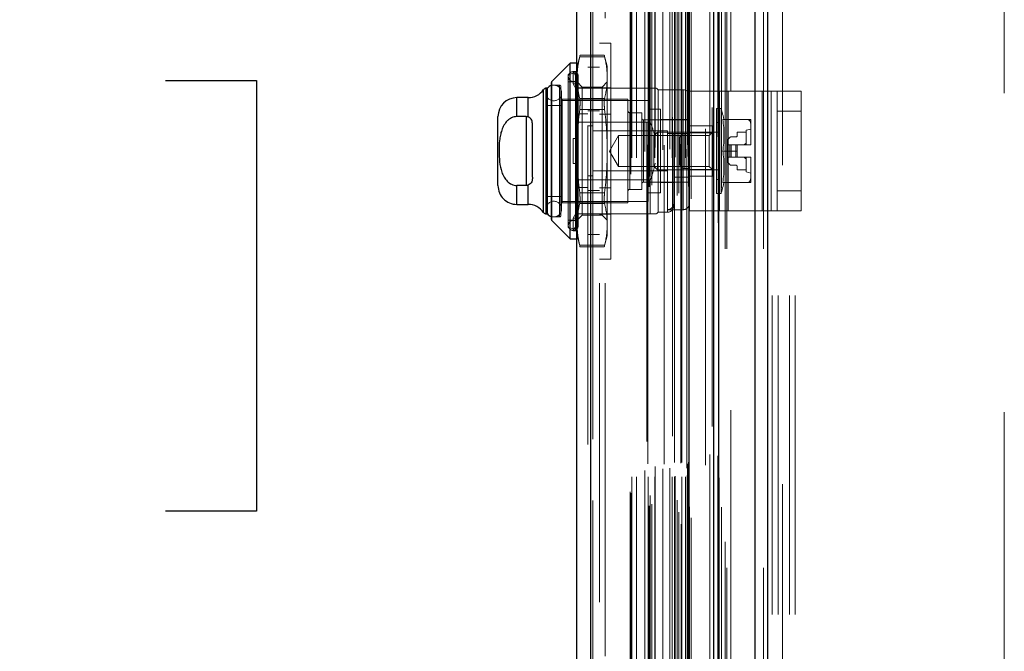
# Model space of a CAD drawing. Header units: inches. Extents: x 0.2 to 10.8, y 0.2 to 8.2.
# Tile 131 of 156: x 5.616 to 5.925, y 3.93 to 4.128. Entities that reach past the tile are written whole.
import ezdxf

# ---------------------------------------------------------------- set-up
doc = ezdxf.new("R2010")
doc.units = ezdxf.units.IN
doc.header["$MEASUREMENT"] = 0
doc.linetypes.add('HIDDEN', pattern=[0.07500000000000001, 0.05, -0.025])
doc.layers.add('DIMENSIONS', color=140, linetype='Continuous')
doc.styles.add('SLDTEXTSTYLE0', font='TXT', dxfattribs={"width": 0.7})
doc.dimstyles.new('SLDDIMSTYLE0', dxfattribs={"dimtxt": 0.0849609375, "dimasz": 0.13, "dimexe": 0, "dimexo": 0.0625, "dimgap": 0.021240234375, "dimtad": 0, "dimtih": 1, "dimtoh": 1, "dimlfac": 20, "dimrnd": 1e-09, "dimzin": 12, "dimdsep": 46, "dimtxsty": 'SLDTEXTSTYLE0', "dimsah": 1, "dimcen": 0.09, "dimadec": 0, "dimazin": 3, "dimtfac": 1, "dimtofl": 0, "dimtmove": 0, "dimatfit": 3, "dimfxl": 0, "dimfrac": 2, "dimtolj": 1, "dimtzin": 12, "dimarcsym": 0})

# ---------------------------------------------------------------- blocks, each defined once
blk = doc.blocks.new('_D_18')
at = {"layer": 'DIMENSIONS'}
for p, q in [((5.801914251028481, 4.998602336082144), (5.375069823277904, 4.998602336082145)), ((5.500069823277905, 4.998602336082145), (5.500069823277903, 4.262562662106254)), ((5.338495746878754, 4.108511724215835), (5.309965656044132, 4.108511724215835)), ((5.309965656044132, 4.108511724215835), (5.309965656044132, 3.973480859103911)), ((5.661643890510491, 4.108511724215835), (5.690173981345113, 4.108511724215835)), ((5.690173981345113, 4.108511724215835), (5.690173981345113, 3.973480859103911)), ((5.309965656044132, 3.973480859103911), (5.338495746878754, 3.973480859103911)), ((5.690173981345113, 3.973480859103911), (5.661643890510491, 3.973480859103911)), ((5.500069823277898, 3.174402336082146), (5.500069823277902, 3.954460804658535)), ((5.801914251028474, 3.174402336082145), (5.375069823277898, 3.174402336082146))]:
    blk.add_line(p, q, dxfattribs=at)
for points in [[(5.500069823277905, 4.998602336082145), (5.480069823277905, 4.868602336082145), (5.520069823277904, 4.868602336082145)], [(5.500069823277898, 3.174402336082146), (5.520069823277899, 3.304402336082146), (5.480069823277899, 3.304402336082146)]]:
    blk.add_solid(points, dxfattribs=at)
at = {"layer": 'DIMENSIONS', "char_height": 0.08333333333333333, "attachment_point": 1, "style": 'SLDTEXTSTYLE0'}
for s, insert in [('36.48', (5.338495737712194, 4.234954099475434)), ('926.7', (5.338495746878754, 4.080903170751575))]:
    blk.add_mtext(s, dxfattribs=dict(at, insert=insert))
blk = doc.blocks.new('_D_19')
at = {"layer": 'DIMENSIONS'}
for p, q in [((5.783564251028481, 5.067752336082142), (4.869614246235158, 5.0677523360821)), ((4.994614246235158, 5.067752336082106), (4.994614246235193, 4.318118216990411)), ((4.833040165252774, 4.187987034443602), (4.80451007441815, 4.187987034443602)), ((4.80451007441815, 4.187987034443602), (4.80451007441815, 4.052956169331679)), ((5.156188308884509, 4.187987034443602), (5.184718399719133, 4.187987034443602)), ((5.184718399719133, 4.187987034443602), (5.184718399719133, 4.052956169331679)), ((4.80451007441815, 4.052956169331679), (4.833040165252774, 4.052956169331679)), ((5.184718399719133, 4.052956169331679), (5.156188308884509, 4.052956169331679)), ((4.994614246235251, 3.105202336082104), (4.994614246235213, 3.898905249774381)), ((5.783564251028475, 3.105202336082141), (4.869614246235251, 3.105202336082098))]:
    blk.add_line(p, q, dxfattribs=at)
for points in [[(4.994614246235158, 5.067752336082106), (4.974614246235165, 4.937752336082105), (5.014614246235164, 4.937752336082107)], [(4.994614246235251, 3.105202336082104), (5.014614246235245, 3.235202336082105), (4.974614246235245, 3.235202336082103)]]:
    blk.add_solid(points, dxfattribs=at)
at = {"layer": 'DIMENSIONS', "char_height": 0.08333333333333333, "attachment_point": 1, "style": 'SLDTEXTSTYLE0'}
for s, insert in [('39.25', (4.833040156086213, 4.314429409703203)), ('997.0', (4.833040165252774, 4.160378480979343)), ('OPENING', (4.73257719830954, 4.006327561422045))]:
    blk.add_mtext(s, dxfattribs=dict(at, insert=insert))

msp = doc.modelspace()

# ---------------------------------------------------------------- linework, layer by layer
at = {"color": 7, "linetype": 'Continuous', "lineweight": 25}
for p, q in [((5.846591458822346, 3.055752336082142), (5.846591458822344, 5.122541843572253)), ((5.850409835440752, 5.123250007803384), (5.850409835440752, 3.055752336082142)), ((5.833564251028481, 3.055752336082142), (5.833564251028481, 5.117002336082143)), ((5.835145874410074, 3.055752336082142), (5.835145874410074, 5.117157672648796)), ((5.825882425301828, 3.071414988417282), (5.825882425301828, 5.101579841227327)), ((5.79050755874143, 5.094362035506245), (5.79050755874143, 3.078632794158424)), ((5.794969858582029, 3.076865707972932), (5.794969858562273, 5.096129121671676)), ((5.788539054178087, 4.113966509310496), (5.782748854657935, 4.108176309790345)), ((5.790507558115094, 4.113966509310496), (5.788539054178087, 4.113966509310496)), ((5.788539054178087, 4.058848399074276), (5.788539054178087, 4.113966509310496)), ((5.781434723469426, 4.106092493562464), (5.781008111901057, 4.106092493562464)), ((5.781008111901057, 4.066722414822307), (5.781008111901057, 4.106092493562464)), ((5.781452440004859, 4.066722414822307), (5.781452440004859, 4.106092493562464)), ((5.782633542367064, 4.064916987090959), (5.782633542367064, 4.107897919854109)), ((5.782748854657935, 4.064638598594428), (5.782748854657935, 4.108176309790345)), ((5.775354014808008, 4.103139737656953), (5.771806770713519, 4.103139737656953)), ((5.771806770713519, 4.097189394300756), (5.771806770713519, 4.103139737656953)), ((5.775354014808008, 4.097079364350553), (5.775354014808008, 4.103139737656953)), ((5.780200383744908, 4.067144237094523), (5.780200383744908, 4.105670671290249)), ((5.765901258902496, 4.075580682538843), (5.765901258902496, 4.09723422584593)), ((5.774759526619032, 4.097189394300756), (5.771806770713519, 4.097189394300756)), ((5.774759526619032, 4.097189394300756), (5.774759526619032, 4.075625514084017)), ((5.77672803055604, 4.078194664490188), (5.77672803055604, 4.094620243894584)), ((5.774759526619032, 4.075625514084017), (5.77180677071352, 4.075625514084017)), ((5.77180677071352, 4.069675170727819), (5.77180677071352, 4.075625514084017)), ((5.775354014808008, 4.069675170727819), (5.775354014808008, 4.075735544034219)), ((5.77180677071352, 4.069675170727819), (5.775354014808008, 4.069675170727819)), ((5.781008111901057, 4.066722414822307), (5.781434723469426, 4.066722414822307)), ((5.782748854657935, 4.064638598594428), (5.788539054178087, 4.058848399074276)), ((5.788539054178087, 4.058848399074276), (5.790507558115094, 4.058848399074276))]:
    msp.add_line(p, q, dxfattribs=at)
at = {"color": 7, "linetype": 'HIDDEN', "lineweight": 18}
for p, q in [((5.846591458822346, 3.055752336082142), (5.846591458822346, 5.122541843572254)), ((5.849137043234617, 3.055752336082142), (5.849137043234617, 5.122541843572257)), ((5.849137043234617, 3.055752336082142), (5.849137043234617, 5.122541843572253)), ((5.850409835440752, 5.123250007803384), (5.850409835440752, 3.055752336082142)), ((5.850409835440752, 3.055752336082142), (5.850409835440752, 5.123250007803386)), ((5.850409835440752, 3.055752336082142), (5.850409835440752, 5.123250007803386)), ((5.835145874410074, 3.055752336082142), (5.835145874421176, 5.117157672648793)), ((5.83716425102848, 3.055752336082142), (5.83716425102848, 5.117002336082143)), ((5.837691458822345, 3.055752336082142), (5.837691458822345, 5.117157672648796)), ((5.837691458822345, 3.055752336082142), (5.837691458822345, 5.117157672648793)), ((5.834993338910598, 3.063932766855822), (5.834993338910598, 5.109062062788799)), ((5.823347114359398, 3.069414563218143), (5.823347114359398, 5.103580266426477)), ((5.823347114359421, 3.069414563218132), (5.823347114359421, 5.103580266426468)), ((5.82206446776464, 3.072455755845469), (5.82206446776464, 5.100539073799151)), ((5.823296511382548, 5.101123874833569), (5.823296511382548, 3.07187095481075)), ((5.823602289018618, 3.071817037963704), (5.823602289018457, 5.101177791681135)), ((5.82650755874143, 3.071414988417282), (5.82650755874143, 5.101579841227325)), ((5.813259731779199, 3.075193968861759), (5.813259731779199, 5.097800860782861)), ((5.81411867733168, 3.075748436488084), (5.81411867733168, 5.097243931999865)), ((5.822659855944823, 3.073208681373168), (5.822659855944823, 5.09980895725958)), ((5.825656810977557, 3.075283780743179), (5.825656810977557, 5.097711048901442)), ((5.82565681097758, 3.075283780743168), (5.82565681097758, 5.097711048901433)), ((5.825927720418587, 3.074705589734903), (5.825927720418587, 5.098289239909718)), ((5.825943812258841, 3.074831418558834), (5.825943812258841, 5.098163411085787)), ((5.83304021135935, 5.100081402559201), (5.83304021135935, 3.072913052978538)), ((5.835957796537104, 3.074731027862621), (5.835957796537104, 5.098258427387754)), ((5.794107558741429, 5.094362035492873), (5.794107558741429, 3.078632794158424)), ((5.794969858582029, 5.096129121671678), (5.794969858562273, 3.076865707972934)), ((5.79559499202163, 3.076865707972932), (5.795594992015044, 5.096129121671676)), ((5.79559499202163, 5.096129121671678), (5.795594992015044, 3.076865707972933)), ((5.812551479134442, 5.095380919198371), (5.812551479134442, 3.077611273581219)), ((5.813610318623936, 3.078375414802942), (5.813610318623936, 5.094619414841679)), ((5.820625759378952, 5.096996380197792), (5.820625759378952, 3.0760033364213)), ((5.822045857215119, 3.076984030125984), (5.822045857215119, 5.096010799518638)), ((5.807340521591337, 3.079595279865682), (5.807340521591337, 5.09339954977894)), ((5.807600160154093, 3.079156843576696), (5.807600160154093, 5.093837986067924)), ((5.830978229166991, 5.09332201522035), (5.830978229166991, 3.07967168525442)), ((5.807840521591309, 3.084225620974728), (5.807840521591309, 5.088769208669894)), ((5.807840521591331, 3.084225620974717), (5.807840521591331, 5.088769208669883)), ((5.809360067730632, 3.084225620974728), (5.809360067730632, 5.088769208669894)), ((5.812853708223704, 5.088370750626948), (5.812853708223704, 3.08462434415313)), ((5.812980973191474, 3.084225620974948), (5.812980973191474, 5.088769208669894)), ((5.815047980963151, 3.084225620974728), (5.815047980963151, 5.088769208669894)), ((5.817971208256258, 5.088227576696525), (5.817971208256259, 3.084765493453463)), ((5.820550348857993, 3.084225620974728), (5.820550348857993, 5.088769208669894)), ((5.821254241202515, 5.088769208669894), (5.821254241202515, 3.084225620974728)), ((5.821254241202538, 3.084225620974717), (5.821254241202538, 5.088769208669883)), ((5.821504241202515, 3.084475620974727), (5.821504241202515, 5.088519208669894)), ((5.823254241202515, 5.088519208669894), (5.823254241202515, 3.084475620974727)), ((5.823504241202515, 3.084225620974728), (5.823504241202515, 5.088769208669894)), ((5.823504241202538, 5.088769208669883), (5.823504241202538, 3.084225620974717)), ((5.82474841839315, 3.084225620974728), (5.82474841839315, 5.088769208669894)), ((5.824748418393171, 3.084225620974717), (5.824748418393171, 5.088769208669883)), ((5.825254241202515, 3.084725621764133), (5.825254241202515, 5.088269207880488)), ((5.825254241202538, 3.084725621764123), (5.825254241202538, 5.088269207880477)), ((5.8352551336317, 3.083996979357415), (5.8352551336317, 5.088999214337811)), ((5.811945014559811, 3.086245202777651), (5.811945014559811, 5.08674962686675)), ((5.815209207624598, 3.087468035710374), (5.815209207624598, 5.085531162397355)), ((5.81764275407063, 3.086802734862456), (5.81764275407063, 5.086192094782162)), ((5.817642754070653, 3.086802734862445), (5.817642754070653, 5.086192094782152)), ((5.819775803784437, 3.086950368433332), (5.819775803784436, 5.086043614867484)), ((5.825107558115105, 5.086972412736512), (5.825107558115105, 3.086022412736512)), ((5.825296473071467, 3.088373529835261), (5.825296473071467, 5.084621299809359)), ((5.825296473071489, 3.088373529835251), (5.825296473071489, 5.084621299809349)), ((5.82562480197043, 3.088837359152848), (5.82562480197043, 5.084157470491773)), ((5.825624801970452, 3.088837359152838), (5.825624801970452, 5.084157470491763)), ((5.832339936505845, 3.091291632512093), (5.832339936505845, 5.081703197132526)), ((5.834820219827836, 3.09082438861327), (5.834820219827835, 5.082149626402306)), ((5.83896425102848, 3.10520233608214), (5.83896425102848, 5.067752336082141)), ((5.83896425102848, 3.10520233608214), (5.83896425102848, 5.067752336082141)), ((5.83896425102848, 3.105202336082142), (5.83896425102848, 5.067752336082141)), ((5.83896425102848, 3.105202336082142), (5.83896425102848, 5.067752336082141)), ((5.797707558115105, 5.044972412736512), (5.797707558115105, 3.128022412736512)), ((5.799507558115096, 3.1280224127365), (5.799507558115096, 5.0449724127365)), ((5.799507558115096, 3.1280224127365), (5.799507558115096, 5.0449724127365)), ((5.799507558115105, 5.044972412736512), (5.799507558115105, 3.128022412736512)), ((5.799507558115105, 5.044972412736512), (5.799507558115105, 3.128022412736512)), ((5.851914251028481, 3.741102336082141), (5.851914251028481, 4.431902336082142)), ((5.851914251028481, 3.741102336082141), (5.851914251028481, 4.431902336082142)), ((5.853714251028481, 3.741102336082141), (5.853714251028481, 4.431902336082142)), ((5.85731425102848, 3.741102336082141), (5.85731425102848, 4.431902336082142)), ((5.859114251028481, 3.741102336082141), (5.859114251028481, 4.431902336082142)), ((5.859114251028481, 3.741102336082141), (5.859114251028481, 4.431902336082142)), ((5.85506425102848, 3.882027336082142), (5.85506425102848, 4.290977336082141)), ((5.924664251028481, 3.904514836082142), (5.924664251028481, 4.268489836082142)), ((5.801307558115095, 4.120257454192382), (5.797707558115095, 4.120257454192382)), ((5.801307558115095, 4.120257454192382), (5.801307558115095, 4.052557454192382)), ((5.791642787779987, 4.116484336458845), (5.790704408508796, 4.112982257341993)), ((5.791519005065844, 4.115956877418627), (5.799338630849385, 4.115956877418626)), ((5.791519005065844, 4.115956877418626), (5.799338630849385, 4.115956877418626)), ((5.799226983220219, 4.116484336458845), (5.79163065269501, 4.116484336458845)), ((5.800153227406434, 4.112982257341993), (5.799214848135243, 4.116484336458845)), ((5.790704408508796, 4.111136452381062), (5.790704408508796, 4.112982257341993)), ((5.797707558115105, 4.112747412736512), (5.794107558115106, 4.112747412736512)), ((5.800153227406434, 4.109421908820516), (5.800153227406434, 4.112982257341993)), ((5.790202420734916, 4.110943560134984), (5.787948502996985, 4.110423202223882)), ((5.787948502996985, 4.06239170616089), (5.787948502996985, 4.110423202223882)), ((5.789523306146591, 4.107453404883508), (5.789523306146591, 4.111390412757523)), ((5.789523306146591, 4.111390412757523), (5.790782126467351, 4.111390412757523)), ((5.790704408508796, 4.109174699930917), (5.789523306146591, 4.111390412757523)), ((5.790202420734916, 4.061871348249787), (5.790202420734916, 4.110855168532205)), ((5.790782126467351, 4.111390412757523), (5.790704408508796, 4.111136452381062)), ((5.790704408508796, 4.111136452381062), (5.790704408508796, 4.109174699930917)), ((5.791098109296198, 4.063080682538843), (5.791098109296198, 4.109734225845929)), ((5.800153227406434, 4.086407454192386), (5.800153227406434, 4.109421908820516)), ((5.781008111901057, 4.106092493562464), (5.781008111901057, 4.066722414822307)), ((5.781452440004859, 4.106092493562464), (5.781434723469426, 4.106092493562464)), ((5.785192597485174, 4.107076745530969), (5.782633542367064, 4.107076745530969)), ((5.782748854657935, 4.108176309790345), (5.782748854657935, 4.064638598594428)), ((5.785192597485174, 4.065738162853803), (5.785192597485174, 4.107076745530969)), ((5.785586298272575, 4.066131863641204), (5.785586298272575, 4.106683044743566)), ((5.790507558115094, 4.108060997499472), (5.787948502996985, 4.108060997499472)), ((5.789523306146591, 4.107453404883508), (5.790782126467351, 4.107453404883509)), ((5.790704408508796, 4.105237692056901), (5.789523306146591, 4.107453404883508)), ((5.813637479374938, 4.106092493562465), (5.790507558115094, 4.106092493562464)), ((5.794107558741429, 4.106272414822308), (5.79050755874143, 4.106272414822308)), ((5.790704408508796, 4.109174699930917), (5.790704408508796, 4.107199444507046)), ((5.792302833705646, 4.106462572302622), (5.790704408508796, 4.108060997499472)), ((5.790782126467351, 4.107453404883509), (5.790704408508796, 4.107199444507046)), ((5.790704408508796, 4.086407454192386), (5.790704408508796, 4.107199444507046)), ((5.792302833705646, 4.103775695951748), (5.792302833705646, 4.106462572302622)), ((5.798554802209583, 4.106462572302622), (5.792302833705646, 4.106462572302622)), ((5.801307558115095, 4.106182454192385), (5.797707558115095, 4.106182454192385)), ((5.800153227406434, 4.108060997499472), (5.798554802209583, 4.106462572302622)), ((5.798554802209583, 4.103775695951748), (5.798554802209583, 4.106462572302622)), ((5.813637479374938, 4.095428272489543), (5.813637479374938, 4.106092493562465)), ((5.816098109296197, 4.105600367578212), (5.815605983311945, 4.106092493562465)), ((5.771806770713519, 4.103139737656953), (5.771806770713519, 4.097189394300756)), ((5.775354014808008, 4.103139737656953), (5.775354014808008, 4.097079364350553)), ((5.780200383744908, 4.105670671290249), (5.780200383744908, 4.067144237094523)), ((5.780942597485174, 4.104616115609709), (5.780942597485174, 4.068198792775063)), ((5.785863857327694, 4.068198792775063), (5.785863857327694, 4.104616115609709)), ((5.792302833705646, 4.06635233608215), (5.792302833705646, 4.103775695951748)), ((5.798554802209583, 4.06635233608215), (5.798554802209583, 4.103775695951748)), ((5.816098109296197, 4.067214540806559), (5.816098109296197, 4.105600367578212)), ((5.823972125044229, 4.105600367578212), (5.816098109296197, 4.105600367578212)), ((5.823972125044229, 4.068023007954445), (5.823972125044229, 4.105509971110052)), ((5.825940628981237, 4.067658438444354), (5.825940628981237, 4.105158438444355)), ((5.825940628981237, 4.105158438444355), (5.835316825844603, 4.105158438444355)), ((5.833440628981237, 4.067658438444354), (5.833440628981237, 4.105158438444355)), ((5.835316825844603, 4.067658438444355), (5.835316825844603, 4.105158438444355)), ((5.835316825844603, 4.105158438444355), (5.848752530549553, 4.105158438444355)), ((5.83812872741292, 4.067658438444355), (5.83812872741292, 4.105158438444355)), ((5.848752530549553, 4.067658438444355), (5.848752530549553, 4.105158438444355)), ((5.848752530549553, 4.105158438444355), (5.853440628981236, 4.105158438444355)), ((5.85156443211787, 4.067658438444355), (5.85156443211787, 4.105158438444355)), ((5.853440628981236, 4.105158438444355), (5.860940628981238, 4.105158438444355)), ((5.853440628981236, 4.098908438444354), (5.853440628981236, 4.105158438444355)), ((5.860940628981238, 4.105158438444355), (5.860940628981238, 4.098908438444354)), ((5.785586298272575, 4.100679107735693), (5.781452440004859, 4.100679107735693)), ((5.812948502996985, 4.102253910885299), (5.785586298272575, 4.102253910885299)), ((5.785979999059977, 4.070167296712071), (5.785979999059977, 4.102647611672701)), ((5.80664929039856, 4.102647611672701), (5.785979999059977, 4.102647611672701)), ((5.791519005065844, 4.102886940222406), (5.799338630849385, 4.102886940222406)), ((5.791519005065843, 4.102886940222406), (5.799338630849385, 4.102886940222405)), ((5.80664929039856, 4.070167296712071), (5.80664929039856, 4.102647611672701)), ((5.812948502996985, 4.070560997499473), (5.812948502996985, 4.102253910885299)), ((5.774759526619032, 4.097189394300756), (5.774759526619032, 4.075625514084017)), ((5.794107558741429, 4.098047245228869), (5.79050755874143, 4.098047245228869)), ((5.791519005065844, 4.099477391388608), (5.799338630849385, 4.099477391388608)), ((5.791519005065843, 4.099477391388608), (5.799338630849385, 4.099477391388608)), ((5.797707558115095, 4.0989974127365), (5.794107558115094, 4.0989974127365)), ((5.801307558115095, 4.097957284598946), (5.797707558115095, 4.097957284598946)), ((5.807239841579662, 4.074399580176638), (5.807239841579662, 4.098415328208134)), ((5.810979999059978, 4.098415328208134), (5.807239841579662, 4.098415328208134)), ((5.810979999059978, 4.074399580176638), (5.810979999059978, 4.098415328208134)), ((5.816885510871, 4.099498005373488), (5.812948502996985, 4.099498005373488)), ((5.816885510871, 4.073316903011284), (5.816885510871, 4.099498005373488)), ((5.83440519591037, 4.073120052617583), (5.83440519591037, 4.099694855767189)), ((5.835870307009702, 4.099694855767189), (5.83440519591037, 4.099694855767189)), ((5.835870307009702, 4.073120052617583), (5.835870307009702, 4.099694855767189)), ((5.853440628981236, 4.073908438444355), (5.853440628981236, 4.098908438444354)), ((5.853440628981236, 4.098908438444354), (5.860940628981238, 4.098908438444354)), ((5.860940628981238, 4.073908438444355), (5.860940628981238, 4.098908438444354)), ((5.813637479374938, 4.095428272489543), (5.790507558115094, 4.095428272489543)), ((5.795670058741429, 4.094309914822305), (5.794107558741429, 4.094309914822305)), ((5.795670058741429, 4.078684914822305), (5.795670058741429, 4.094309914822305)), ((5.825940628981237, 4.096151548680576), (5.811570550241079, 4.096151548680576)), ((5.811570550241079, 4.076663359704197), (5.811570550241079, 4.096060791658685)), ((5.825940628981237, 4.096249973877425), (5.816885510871, 4.096249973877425)), ((5.825940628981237, 4.094283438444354), (5.833440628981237, 4.094283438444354)), ((5.833224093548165, 4.094281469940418), (5.825940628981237, 4.094281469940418)), ((5.833224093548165, 4.09214742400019), (5.833224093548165, 4.094281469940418)), ((5.835389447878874, 4.095364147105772), (5.83440519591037, 4.095364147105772)), ((5.835389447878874, 4.077450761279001), (5.835389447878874, 4.095364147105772)), ((5.836403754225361, 4.096249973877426), (5.844285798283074, 4.096249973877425)), ((5.845231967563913, 4.094188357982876), (5.845231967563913, 4.096249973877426)), ((5.845231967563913, 4.088469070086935), (5.845231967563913, 4.094188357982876)), ((5.819107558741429, 4.092747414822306), (5.795670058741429, 4.092747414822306)), ((5.803698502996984, 4.09124702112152), (5.800904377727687, 4.086407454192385)), ((5.803698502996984, 4.081567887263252), (5.803698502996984, 4.09124702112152)), ((5.832158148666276, 4.09124702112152), (5.803698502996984, 4.09124702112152)), ((5.815927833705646, 4.092312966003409), (5.814720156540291, 4.091105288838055)), ((5.814720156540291, 4.081709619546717), (5.814720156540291, 4.091105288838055)), ((5.815927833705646, 4.080501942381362), (5.815927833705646, 4.092312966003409)), ((5.835389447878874, 4.092312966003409), (5.815927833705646, 4.092312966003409)), ((5.823972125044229, 4.091919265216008), (5.819050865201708, 4.091919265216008)), ((5.819050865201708, 4.091919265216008), (5.819050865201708, 4.067302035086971)), ((5.819107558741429, 4.080247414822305), (5.819107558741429, 4.092747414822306)), ((5.821019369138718, 4.069183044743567), (5.821019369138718, 4.091919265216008)), ((5.824440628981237, 4.091908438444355), (5.824440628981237, 4.080908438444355)), ((5.824440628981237, 4.091908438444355), (5.825940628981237, 4.091908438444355)), ((5.824440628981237, 4.080908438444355), (5.824440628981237, 4.091908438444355)), ((5.833224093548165, 4.09214742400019), (5.825940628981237, 4.09214742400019)), ((5.833224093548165, 4.092312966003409), (5.832158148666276, 4.09124702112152)), ((5.832158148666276, 4.081567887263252), (5.832158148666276, 4.09124702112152)), ((5.833224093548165, 4.080667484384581), (5.833224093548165, 4.09214742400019)), ((5.83856293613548, 4.090663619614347), (5.837924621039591, 4.090025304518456)), ((5.840507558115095, 4.090836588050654), (5.838980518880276, 4.090836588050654)), ((5.843755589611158, 4.092312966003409), (5.840901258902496, 4.092312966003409)), ((5.840901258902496, 4.092312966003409), (5.840901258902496, 4.091230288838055)), ((5.845231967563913, 4.093297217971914), (5.843755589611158, 4.092903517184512)), ((5.843755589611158, 4.088375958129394), (5.843755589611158, 4.092903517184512)), ((5.789523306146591, 4.08247044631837), (5.789523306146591, 4.090344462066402)), ((5.789523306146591, 4.090344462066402), (5.790704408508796, 4.090344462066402)), ((5.790782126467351, 4.090344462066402), (5.790704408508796, 4.090344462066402)), ((5.822940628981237, 4.090408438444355), (5.822940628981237, 4.082408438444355)), ((5.837751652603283, 4.089607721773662), (5.837751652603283, 4.088375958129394)), ((5.837751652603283, 4.088375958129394), (5.837751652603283, 4.084438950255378)), ((5.837924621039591, 4.088375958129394), (5.837751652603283, 4.088375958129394)), ((5.83856293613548, 4.088375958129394), (5.837924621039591, 4.088375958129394)), ((5.837924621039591, 4.088375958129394), (5.837924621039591, 4.084438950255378)), ((5.837924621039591, 4.088375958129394), (5.837924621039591, 4.084438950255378)), ((5.838980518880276, 4.088375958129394), (5.83856293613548, 4.088375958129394)), ((5.83856293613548, 4.088375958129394), (5.83856293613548, 4.084438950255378)), ((5.83856293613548, 4.088375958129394), (5.83856293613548, 4.084438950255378)), ((5.840507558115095, 4.088375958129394), (5.838980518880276, 4.088375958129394)), ((5.838980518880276, 4.088375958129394), (5.838980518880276, 4.084438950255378)), ((5.838980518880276, 4.088375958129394), (5.838980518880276, 4.084438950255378)), ((5.840507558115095, 4.088375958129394), (5.840507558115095, 4.084438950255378)), ((5.840901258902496, 4.088375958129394), (5.840507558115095, 4.088375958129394)), ((5.840507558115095, 4.088375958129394), (5.840507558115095, 4.084438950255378)), ((5.840901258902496, 4.088375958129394), (5.845231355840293, 4.088375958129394)), ((5.840901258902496, 4.086407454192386), (5.840901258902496, 4.088375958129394)), ((5.845231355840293, 4.088375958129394), (5.845231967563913, 4.088375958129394)), ((5.845231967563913, 4.088375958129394), (5.845231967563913, 4.088469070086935)), ((5.845231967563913, 4.088469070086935), (5.845231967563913, 4.088375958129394)), ((5.790704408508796, 4.065615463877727), (5.790704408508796, 4.086407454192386)), ((5.800153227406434, 4.063392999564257), (5.800153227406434, 4.086407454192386)), ((5.800904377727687, 4.086407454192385), (5.803698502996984, 4.081567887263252)), ((5.836403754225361, 4.086407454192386), (5.840901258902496, 4.086407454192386)), ((5.840901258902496, 4.086407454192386), (5.840901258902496, 4.084438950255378)), ((5.789523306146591, 4.08247044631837), (5.790704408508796, 4.08247044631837)), ((5.790782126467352, 4.08247044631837), (5.790704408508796, 4.08247044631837)), ((5.803698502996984, 4.081567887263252), (5.832158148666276, 4.081567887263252)), ((5.814720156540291, 4.081709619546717), (5.815927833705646, 4.080501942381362)), ((5.832158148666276, 4.081567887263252), (5.833224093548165, 4.080501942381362)), ((5.837924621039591, 4.084438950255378), (5.837751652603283, 4.084438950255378)), ((5.837751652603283, 4.084438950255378), (5.837751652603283, 4.08320718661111)), ((5.83856293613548, 4.084438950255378), (5.837924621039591, 4.084438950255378)), ((5.837924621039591, 4.082789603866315), (5.83856293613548, 4.082151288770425)), ((5.838980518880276, 4.084438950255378), (5.83856293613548, 4.084438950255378)), ((5.840507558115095, 4.084438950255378), (5.838980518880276, 4.084438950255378)), ((5.838980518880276, 4.081978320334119), (5.840507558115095, 4.081978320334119)), ((5.840901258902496, 4.084438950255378), (5.840507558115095, 4.084438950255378)), ((5.840901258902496, 4.084438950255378), (5.845231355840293, 4.084438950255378)), ((5.840901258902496, 4.081584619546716), (5.840901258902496, 4.080501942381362)), ((5.843755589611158, 4.07991139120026), (5.843755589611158, 4.084438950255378)), ((5.845231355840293, 4.084438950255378), (5.845231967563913, 4.084438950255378)), ((5.845231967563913, 4.084345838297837), (5.845231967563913, 4.084438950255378)), ((5.845231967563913, 4.084438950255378), (5.845231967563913, 4.084345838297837)), ((5.845231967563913, 4.078626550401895), (5.845231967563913, 4.084345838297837)), ((5.794107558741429, 4.078684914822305), (5.795670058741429, 4.078684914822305)), ((5.795670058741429, 4.080247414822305), (5.819107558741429, 4.080247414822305)), ((5.815927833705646, 4.080501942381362), (5.835389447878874, 4.080501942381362)), ((5.824440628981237, 4.080908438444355), (5.825940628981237, 4.080908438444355)), ((5.833224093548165, 4.080667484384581), (5.825940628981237, 4.080667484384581)), ((5.825940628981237, 4.078533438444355), (5.833440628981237, 4.078533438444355)), ((5.833224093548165, 4.078533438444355), (5.833224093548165, 4.080667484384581)), ((5.840901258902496, 4.080501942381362), (5.843755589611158, 4.080501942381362)), ((5.843755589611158, 4.07991139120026), (5.845231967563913, 4.079517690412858)), ((5.845231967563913, 4.076564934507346), (5.845231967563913, 4.078626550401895)), ((5.77180677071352, 4.075625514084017), (5.77180677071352, 4.069675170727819)), ((5.775354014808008, 4.075735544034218), (5.775354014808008, 4.069675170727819)), ((5.813637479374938, 4.077386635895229), (5.790507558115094, 4.077386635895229)), ((5.811570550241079, 4.076663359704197), (5.825940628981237, 4.076663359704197)), ((5.813637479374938, 4.066722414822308), (5.813637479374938, 4.077386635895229)), ((5.816885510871, 4.076564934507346), (5.821019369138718, 4.076564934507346)), ((5.825940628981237, 4.07825299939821), (5.821019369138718, 4.07825299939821)), ((5.83440519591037, 4.077450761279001), (5.835389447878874, 4.077450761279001)), ((5.836403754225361, 4.076564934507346), (5.844285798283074, 4.076564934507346)), ((5.781452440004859, 4.072135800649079), (5.785586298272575, 4.072135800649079)), ((5.794107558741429, 4.074947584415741), (5.79050755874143, 4.074947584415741)), ((5.791519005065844, 4.073337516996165), (5.799338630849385, 4.073337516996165)), ((5.791519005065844, 4.073337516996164), (5.799338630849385, 4.073337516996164)), ((5.794107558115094, 4.0739974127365), (5.797707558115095, 4.0739974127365)), ((5.801307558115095, 4.074857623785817), (5.797707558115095, 4.074857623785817)), ((5.807239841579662, 4.074399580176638), (5.810979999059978, 4.074399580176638)), ((5.812948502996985, 4.073316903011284), (5.816885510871, 4.073316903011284)), ((5.83440519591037, 4.073120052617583), (5.835870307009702, 4.073120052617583)), ((5.853440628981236, 4.073908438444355), (5.860940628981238, 4.073908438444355)), ((5.853440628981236, 4.067658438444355), (5.853440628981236, 4.073908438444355)), ((5.860940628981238, 4.073908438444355), (5.860940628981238, 4.067658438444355)), ((5.785586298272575, 4.070560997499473), (5.812948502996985, 4.070560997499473)), ((5.785979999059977, 4.070167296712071), (5.80664929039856, 4.070167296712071)), ((5.791519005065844, 4.069927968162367), (5.799338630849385, 4.069927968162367)), ((5.791519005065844, 4.069927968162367), (5.799338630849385, 4.069927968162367)), ((5.781434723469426, 4.066722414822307), (5.781452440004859, 4.066722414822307)), ((5.789523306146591, 4.065361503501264), (5.790704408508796, 4.06757721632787)), ((5.794107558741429, 4.066722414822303), (5.79050755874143, 4.066722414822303)), ((5.790704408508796, 4.064753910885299), (5.792302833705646, 4.06635233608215)), ((5.792302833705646, 4.06635233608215), (5.798554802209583, 4.06635233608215)), ((5.813637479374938, 4.066722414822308), (5.794107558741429, 4.066722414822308)), ((5.801307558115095, 4.066632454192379), (5.797707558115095, 4.066632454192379)), ((5.798554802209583, 4.06635233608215), (5.800153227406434, 4.064753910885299)), ((5.815605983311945, 4.066722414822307), (5.816098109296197, 4.067214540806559)), ((5.816098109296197, 4.067214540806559), (5.819050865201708, 4.067214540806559)), ((5.823972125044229, 4.068023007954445), (5.819050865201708, 4.068023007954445)), ((5.825940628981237, 4.067658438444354), (5.835316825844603, 4.067658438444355)), ((5.835316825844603, 4.067658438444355), (5.848752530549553, 4.067658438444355)), ((5.848752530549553, 4.067658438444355), (5.853440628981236, 4.067658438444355)), ((5.853440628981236, 4.067658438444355), (5.860940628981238, 4.067658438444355)), ((5.782633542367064, 4.065738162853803), (5.785192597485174, 4.065738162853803)), ((5.787948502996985, 4.064753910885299), (5.790507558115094, 4.064753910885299)), ((5.790782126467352, 4.065361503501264), (5.789523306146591, 4.065361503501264)), ((5.789523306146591, 4.065361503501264), (5.789523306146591, 4.061424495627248)), ((5.789523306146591, 4.061424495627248), (5.790704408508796, 4.063640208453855)), ((5.790782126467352, 4.065361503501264), (5.790704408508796, 4.065615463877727)), ((5.790704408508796, 4.065615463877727), (5.790704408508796, 4.063640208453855)), ((5.790704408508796, 4.061678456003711), (5.790704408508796, 4.063640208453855)), ((5.800153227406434, 4.05983265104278), (5.800153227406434, 4.063392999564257)), ((5.787948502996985, 4.06239170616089), (5.790202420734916, 4.061871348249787)), ((5.790782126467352, 4.061424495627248), (5.789523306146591, 4.061424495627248)), ((5.790782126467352, 4.061424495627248), (5.790704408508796, 4.061678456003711)), ((5.790704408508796, 4.05983265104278), (5.790704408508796, 4.061678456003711)), ((5.790704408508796, 4.05983265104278), (5.791642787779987, 4.056330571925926)), ((5.794107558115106, 4.060247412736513), (5.797707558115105, 4.060247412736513)), ((5.799214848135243, 4.056330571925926), (5.800153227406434, 4.05983265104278)), ((5.791519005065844, 4.056858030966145), (5.799338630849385, 4.056858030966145)), ((5.791519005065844, 4.056858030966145), (5.799338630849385, 4.056858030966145)), ((5.79163065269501, 4.056330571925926), (5.799226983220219, 4.056330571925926)), ((5.797707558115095, 4.052557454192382), (5.801307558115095, 4.052557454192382))]:
    msp.add_line(p, q, dxfattribs=at)
at = {"color": 7, "linetype": 'HIDDEN', "lineweight": 18, "flags": 128}
for points in [[(5.837097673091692, 3.063898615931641), (5.8370979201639, 4.078402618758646), (5.837097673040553, 5.109096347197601)], [(5.837097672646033, 3.063896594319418), (5.837097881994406, 4.065817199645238), (5.837097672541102, 5.109096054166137)], [(5.835957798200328, 3.074724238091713), (5.835957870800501, 4.10773421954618), (5.835957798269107, 5.098271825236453)], [(5.830985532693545, 5.087974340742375), (5.830985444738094, 4.09458125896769), (5.830985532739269, 3.085019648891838)], [(5.830985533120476, 5.087976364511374), (5.830985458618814, 4.107175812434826), (5.830985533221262, 3.085019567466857)], [(5.835255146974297, 3.084007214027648), (5.835255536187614, 4.045133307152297), (5.835255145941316, 5.088998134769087)], [(5.781434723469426, 4.106092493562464), (5.781129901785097, 4.105557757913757), (5.780942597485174, 4.104616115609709)], [(5.780942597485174, 4.068198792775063), (5.781129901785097, 4.067257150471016), (5.781434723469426, 4.066722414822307)]]:
    msp.add_lwpolyline(points, dxfattribs=at)
at = {"color": 7, "linetype": 'HIDDEN', "lineweight": 18}
for centre, radius, start, end in [((5.789523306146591, 4.109734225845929), 0.001574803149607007, 0, 180), ((5.789523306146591, 4.109734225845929), 0.001574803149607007, 180, 0), ((5.790113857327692, 4.111327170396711), 0.0003937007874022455, 283.0000000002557, 359.9999999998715), ((5.783403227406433, 4.104616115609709), 0.002460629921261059, 0, 108.2280527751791), ((5.785192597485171, 4.106683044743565), 0.0003937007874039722, 2.585154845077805e-10, 89.99999999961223), ((5.783403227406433, 4.104616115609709), 0.002460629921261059, 180, 0), ((5.823972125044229, 4.103631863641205), 0.001968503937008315, 0, 90), ((5.785979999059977, 4.102253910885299), 0.0003937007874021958, 90, 180), ((5.807239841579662, 4.099005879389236), 0.0005905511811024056, 180, 270.0000000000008), ((5.791720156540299, 4.086407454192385), 0.04610629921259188, 12.32604560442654, 16.74966025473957), ((5.811570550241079, 4.096742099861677), 0.0005905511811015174, 179.9999999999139, 270.0000000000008), ((5.802928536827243, 4.091328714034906), 0.03383502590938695, 351.6367379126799, 8.363262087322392), ((5.824440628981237, 4.090408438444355), 0.001500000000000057, 90, 180), ((5.838980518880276, 4.090246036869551), 0.0005905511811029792, 90, 135.0000000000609), ((5.840507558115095, 4.091230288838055), 0.0003937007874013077, 270.0000000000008, 0), ((5.838342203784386, 4.089607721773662), 0.0005905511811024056, 135.0000000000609, 180), ((5.838258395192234, 4.088468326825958), 0.006973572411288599, 359.2410645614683, 0.006106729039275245), ((5.838258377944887, 4.088468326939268), 0.006973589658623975, 359.2410655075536, 0.006105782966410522), ((5.802928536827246, 4.081486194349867), 0.03383502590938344, 351.6367379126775, 8.363262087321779), ((5.824440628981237, 4.082408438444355), 0.001500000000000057, 180, 270.0000000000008), ((5.838342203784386, 4.08320718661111), 0.0005905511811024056, 180, 225.0000000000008), ((5.838980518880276, 4.08256887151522), 0.0005905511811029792, 224.9999999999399, 270.0000000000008), ((5.840507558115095, 4.081584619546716), 0.0003937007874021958, 0, 90), ((5.838258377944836, 4.084346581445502), 0.006973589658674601, 359.993894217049, 0.7589344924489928), ((5.838258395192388, 4.084346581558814), 0.006973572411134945, 359.9938932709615, 0.7589354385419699), ((5.811570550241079, 4.076072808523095), 0.0005905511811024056, 90, 180), ((5.791720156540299, 4.086407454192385), 0.04610629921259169, 343.2503397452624, 347.6739543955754), ((5.807239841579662, 4.073809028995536), 0.0005905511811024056, 90, 180), ((5.783403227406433, 4.068198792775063), 0.002460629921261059, 0, 180), ((5.785979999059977, 4.070560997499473), 0.0003937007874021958, 180, 270.0000000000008), ((5.819050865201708, 4.069183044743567), 0.001968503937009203, 270.0000000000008, 0), ((5.783403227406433, 4.068198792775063), 0.002460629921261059, 251.7719472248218, 0), ((5.785192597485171, 4.066131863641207), 0.0003937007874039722, 270.0000000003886, 359.999999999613), ((5.789523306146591, 4.063080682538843), 0.001574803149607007, 0, 180), ((5.789523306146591, 4.063080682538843), 0.001574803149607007, 180, 0), ((5.790113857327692, 4.061487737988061), 0.0003937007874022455, 0, 76.9999999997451)]:
    msp.add_arc(centre, radius, start, end, dxfattribs=at)
at = {"color": 7, "linetype": 'Continuous', "lineweight": 25}
for centre, radius, start, end in [((5.781008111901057, 4.105108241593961), 0.0009842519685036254, 90, 145.15009542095), ((5.783403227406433, 4.104616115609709), 0.002460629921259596, 108.2280527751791, 143.130102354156), ((5.783027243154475, 4.10789792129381), 0.0003937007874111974, 135.0000000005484, 179.9999999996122), ((5.771806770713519, 4.097234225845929), 0.005905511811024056, 90, 179.9999999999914), ((5.775354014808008, 4.109045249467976), 0.00590551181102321, 270.0000000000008, 325.1500954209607), ((5.771806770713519, 4.075580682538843), 0.005905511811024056, 180, 270.0000000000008), ((5.775354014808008, 4.063769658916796), 0.005905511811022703, 34.84990457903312, 90), ((5.781008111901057, 4.06770666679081), 0.0009842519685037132, 214.8499045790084, 270.0000000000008), ((5.783403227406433, 4.068198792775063), 0.002460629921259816, 216.8698976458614, 251.7719472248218), ((5.783027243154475, 4.064916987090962), 0.0003937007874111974, 180.0000000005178, 224.9999999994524)]:
    msp.add_arc(centre, radius, start, end, dxfattribs=at)
at = {"color": 7, "linetype": 'HIDDEN', "lineweight": 18}
for points in [[(5.790704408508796, 4.109421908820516), (5.790704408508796, 4.111608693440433), (5.791005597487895, 4.113786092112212), (5.791519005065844, 4.115956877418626)], [(5.790782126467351, 4.111390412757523), (5.790902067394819, 4.112917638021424), (5.791160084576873, 4.114439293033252), (5.791519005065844, 4.115956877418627)], [(5.800153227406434, 4.109421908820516), (5.800153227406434, 4.111608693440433), (5.799852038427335, 4.113786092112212), (5.799338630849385, 4.115956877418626)], [(5.799338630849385, 4.102886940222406), (5.799852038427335, 4.105057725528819), (5.800153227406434, 4.107235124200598), (5.800153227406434, 4.109421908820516)], [(5.791519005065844, 4.102886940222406), (5.791160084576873, 4.10440452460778), (5.790902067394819, 4.105926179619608), (5.790782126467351, 4.107453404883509)], [(5.791519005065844, 4.099477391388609), (5.791005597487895, 4.095135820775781), (5.790704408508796, 4.090781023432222), (5.790704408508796, 4.086407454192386)], [(5.800153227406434, 4.086407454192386), (5.800153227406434, 4.090781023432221), (5.799852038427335, 4.095135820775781), (5.799338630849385, 4.099477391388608)], [(5.843755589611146, 4.088888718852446), (5.843520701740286, 4.088720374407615), (5.843287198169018, 4.088550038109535), (5.84305652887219, 4.088375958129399)], [(5.790704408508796, 4.086407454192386), (5.790704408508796, 4.082033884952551), (5.791005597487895, 4.077679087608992), (5.791519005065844, 4.073337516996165)], [(5.799338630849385, 4.073337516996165), (5.799852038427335, 4.077679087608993), (5.800153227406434, 4.082033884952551), (5.800153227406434, 4.086407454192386)], [(5.843056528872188, 4.084438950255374), (5.843287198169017, 4.084264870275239), (5.843520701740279, 4.084094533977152), (5.843755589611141, 4.083926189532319)], [(5.791519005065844, 4.069927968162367), (5.791160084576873, 4.068410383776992), (5.790902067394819, 4.066888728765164), (5.790782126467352, 4.065361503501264)], [(5.800153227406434, 4.063392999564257), (5.800153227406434, 4.065579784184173), (5.799852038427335, 4.067757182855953), (5.799338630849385, 4.069927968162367)], [(5.791519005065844, 4.056858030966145), (5.791005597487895, 4.059028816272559), (5.790704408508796, 4.061206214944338), (5.790704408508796, 4.063392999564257)], [(5.799338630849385, 4.056858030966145), (5.799852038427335, 4.059028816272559), (5.800153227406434, 4.061206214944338), (5.800153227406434, 4.063392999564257)], [(5.790782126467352, 4.061424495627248), (5.790902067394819, 4.059897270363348), (5.791160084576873, 4.058375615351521), (5.791519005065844, 4.056858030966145)]]:
    msp.add_open_spline(points, degree=3, dxfattribs=at)
for points, knots in [([(5.791630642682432, 4.116432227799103), (5.791633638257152, 4.116445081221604), (5.791643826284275, 4.116488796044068), (5.791584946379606, 4.116235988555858), (5.791527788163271, 4.115994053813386), (5.791519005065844, 4.115956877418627)], [0, 0, 0, 0, 0.2606228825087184, 0.8863851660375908, 1, 1, 1, 1]), ([(5.799338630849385, 4.115956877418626), (5.799292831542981, 4.1161517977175), (5.799220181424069, 4.116460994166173), (5.799225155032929, 4.11643999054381), (5.799226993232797, 4.116432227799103)], [0, 0, 0, 0, 0.6304092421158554, 1, 1, 1, 1]), ([(5.815550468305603, 4.106092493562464), (5.815517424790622, 4.106092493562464), (5.81544324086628, 4.106092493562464), (5.814591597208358, 4.106092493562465), (5.813861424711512, 4.106092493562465), (5.813637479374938, 4.106092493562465)], [0, 0, 0, 0, 0.3576770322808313, 0.8029982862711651, 1, 1, 1, 1]), ([(5.791519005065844, 4.102886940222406), (5.791559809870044, 4.102714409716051), (5.791590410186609, 4.102506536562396), (5.791632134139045, 4.102021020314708), (5.791642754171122, 4.101744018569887), (5.791642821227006, 4.101150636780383), (5.791632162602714, 4.100826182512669), (5.791590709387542, 4.10016492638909), (5.791559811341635, 4.099822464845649), (5.791519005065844, 4.099477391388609)], [0, 0, 0, 0, 0.25, 0.25, 0.5, 0.5, 0.75, 0.75, 1, 1, 1, 1]), ([(5.799338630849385, 4.099477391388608), (5.799297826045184, 4.099822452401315), (5.799267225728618, 4.100160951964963), (5.799225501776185, 4.100824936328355), (5.799214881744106, 4.101147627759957), (5.799214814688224, 4.101741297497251), (5.799225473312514, 4.102019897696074), (5.799266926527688, 4.102503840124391), (5.799297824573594, 4.102714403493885), (5.799338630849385, 4.102886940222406)], [0, 0, 0, 0, 0.2500000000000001, 0.2500000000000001, 0.5, 0.5, 0.7500000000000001, 0.7500000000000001, 1, 1, 1, 1]), ([(5.813637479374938, 4.095428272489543), (5.814175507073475, 4.094109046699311), (5.814919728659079, 4.092284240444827), (5.815146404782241, 4.090337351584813), (5.815209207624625, 4.089797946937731)], [0, 0, 0, 0, 0.7229401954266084, 1, 1, 1, 1]), ([(5.845231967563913, 4.094188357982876), (5.845231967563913, 4.094585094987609), (5.845204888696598, 4.094982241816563), (5.845032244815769, 4.095559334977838), (5.844952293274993, 4.095748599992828), (5.844766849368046, 4.095996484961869), (5.844691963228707, 4.096074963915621), (5.844510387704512, 4.096198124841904), (5.844402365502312, 4.096242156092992), (5.844285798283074, 4.096249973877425)], [0, 0, 0, 0, 0.4999999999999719, 0.4999999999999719, 0.7499999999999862, 0.7499999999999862, 0.8749999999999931, 0.8749999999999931, 1, 1, 1, 1]), ([(5.844285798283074, 4.096249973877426), (5.84440224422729, 4.096249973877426), (5.844510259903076, 4.096249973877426), (5.844691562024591, 4.096249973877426), (5.844766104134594, 4.096249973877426), (5.84495353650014, 4.096249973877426), (5.845032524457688, 4.096249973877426), (5.845204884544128, 4.096249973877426), (5.845231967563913, 4.096249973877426), (5.845231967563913, 4.096249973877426)], [0, 0, 0, 0, 0.1250000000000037, 0.1250000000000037, 0.2500000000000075, 0.2500000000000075, 0.500000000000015, 0.500000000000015, 1, 1, 1, 1]), ([(5.823972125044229, 4.091919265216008), (5.824238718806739, 4.091919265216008), (5.824500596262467, 4.091919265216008), (5.824983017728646, 4.091919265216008), (5.825202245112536, 4.091919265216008), (5.82556068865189, 4.091919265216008), (5.825702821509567, 4.091919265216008), (5.825891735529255, 4.091919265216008), (5.825940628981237, 4.091919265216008), (5.825940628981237, 4.091919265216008)], [0, 0, 0, 0, 0.25, 0.25, 0.5, 0.5, 0.75, 0.75, 1, 1, 1, 1]), ([(5.815209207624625, 4.082634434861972), (5.814946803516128, 4.08144116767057), (5.814552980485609, 4.079650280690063), (5.813866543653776, 4.077953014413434), (5.813637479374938, 4.077386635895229)], [0, 0, 0, 0, 0.6662995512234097, 1, 1, 1, 1]), ([(5.844285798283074, 4.076564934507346), (5.84440224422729, 4.076572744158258), (5.844510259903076, 4.076616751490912), (5.844691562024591, 4.076739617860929), (5.844766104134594, 4.076817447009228), (5.84495353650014, 4.077067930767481), (5.845032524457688, 4.077256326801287), (5.845204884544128, 4.077833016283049), (5.845231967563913, 4.07822991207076), (5.845231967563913, 4.078626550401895)], [0, 0, 0, 0, 0.1250000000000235, 0.1250000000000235, 0.2500000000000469, 0.2500000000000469, 0.5000000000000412, 0.5000000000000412, 1, 1, 1, 1]), ([(5.845231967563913, 4.076564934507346), (5.845231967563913, 4.076564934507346), (5.845204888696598, 4.076564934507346), (5.845032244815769, 4.076564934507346), (5.844952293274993, 4.076564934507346), (5.844766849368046, 4.076564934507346), (5.844691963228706, 4.076564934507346), (5.844510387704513, 4.076564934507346), (5.844402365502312, 4.076564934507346), (5.844285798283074, 4.076564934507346)], [0, 0, 0, 0, 0.5000000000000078, 0.5000000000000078, 0.7500000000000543, 0.7500000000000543, 0.8750000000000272, 0.8750000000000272, 1, 1, 1, 1]), ([(5.791519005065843, 4.073337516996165), (5.791559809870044, 4.072992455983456), (5.791590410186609, 4.07265395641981), (5.791632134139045, 4.071989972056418), (5.791642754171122, 4.071667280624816), (5.791642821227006, 4.071073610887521), (5.791632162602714, 4.070795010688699), (5.791590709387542, 4.070311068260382), (5.791559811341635, 4.070100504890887), (5.791519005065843, 4.069927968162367)], [0, 0, 0, 0, 0.25, 0.25, 0.5, 0.5, 0.75, 0.75, 1, 1, 1, 1]), ([(5.799338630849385, 4.069927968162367), (5.799297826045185, 4.070100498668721), (5.79926722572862, 4.070308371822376), (5.799225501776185, 4.070793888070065), (5.799214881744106, 4.071070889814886), (5.799214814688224, 4.07166427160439), (5.799225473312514, 4.071988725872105), (5.799266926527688, 4.072649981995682), (5.799297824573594, 4.072992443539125), (5.799338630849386, 4.073337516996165)], [0, 0, 0, 0, 0.2499999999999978, 0.2499999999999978, 0.4999999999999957, 0.4999999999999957, 0.7499999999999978, 0.7499999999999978, 1, 1, 1, 1]), ([(5.821019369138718, 4.070088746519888), (5.821019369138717, 4.069822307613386), (5.820971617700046, 4.069561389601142), (5.820781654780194, 4.069066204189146), (5.820641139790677, 4.068838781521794), (5.820101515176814, 4.068258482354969), (5.819584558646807, 4.068023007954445), (5.819050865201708, 4.068023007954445)], [0, 0, 0, 0, 0.25, 0.25, 0.5, 0.5, 1, 1, 1, 1]), ([(5.825940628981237, 4.070088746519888), (5.825940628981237, 4.069822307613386), (5.825892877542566, 4.069561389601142), (5.825702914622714, 4.069066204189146), (5.825562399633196, 4.068838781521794), (5.825022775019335, 4.068258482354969), (5.824505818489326, 4.068023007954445), (5.823972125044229, 4.068023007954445)], [0, 0, 0, 0, 0.2500000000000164, 0.2500000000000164, 0.5000000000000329, 0.5000000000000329, 1, 1, 1, 1]), ([(5.815550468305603, 4.066722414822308), (5.815517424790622, 4.066722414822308), (5.81544324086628, 4.066722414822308), (5.814591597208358, 4.066722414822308), (5.813861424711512, 4.066722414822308), (5.813637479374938, 4.066722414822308)], [0, 0, 0, 0, 0.3576770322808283, 0.8029982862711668, 1, 1, 1, 1]), ([(5.791519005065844, 4.056858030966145), (5.791564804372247, 4.056663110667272), (5.791637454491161, 4.056353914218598), (5.7916324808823, 4.056374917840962), (5.791630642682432, 4.056382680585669)], [0, 0, 0, 0, 0.6304092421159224, 1, 1, 1, 1]), ([(5.799226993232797, 4.056382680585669), (5.799223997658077, 4.056369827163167), (5.799213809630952, 4.056326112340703), (5.799272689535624, 4.056578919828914), (5.799329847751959, 4.056820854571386), (5.799338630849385, 4.056858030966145)], [0, 0, 0, 0, 0.2606228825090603, 0.8863851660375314, 1, 1, 1, 1])]:
    msp.add_open_spline(points, degree=3, knots=knots, dxfattribs=at)
at = {"color": 7, "linetype": 'Continuous', "lineweight": 25}
for points, knots in [([(5.771806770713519, 4.097189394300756), (5.771521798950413, 4.097189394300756), (5.771242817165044, 4.097157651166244), (5.770695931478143, 4.097035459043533), (5.770425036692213, 4.096943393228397), (5.769911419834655, 4.096708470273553), (5.769668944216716, 4.096566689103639), (5.769209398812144, 4.096240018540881), (5.768992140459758, 4.096054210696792), (5.768396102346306, 4.095458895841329), (5.768060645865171, 4.095001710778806), (5.767499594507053, 4.094024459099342), (5.767276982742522, 4.093512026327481), (5.766911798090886, 4.092454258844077), (5.766769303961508, 4.091905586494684), (5.766547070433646, 4.09080925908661), (5.766466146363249, 4.090259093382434), (5.766283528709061, 4.088604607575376), (5.766238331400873, 4.087496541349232), (5.766239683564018, 4.085274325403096), (5.766286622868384, 4.084155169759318), (5.766537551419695, 4.081937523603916), (5.766744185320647, 4.080829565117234), (5.767295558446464, 4.079257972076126), (5.767521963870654, 4.078744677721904), (5.768085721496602, 4.077776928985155), (5.768419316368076, 4.077327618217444), (5.769220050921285, 4.076538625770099), (5.769669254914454, 4.076215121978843), (5.7704373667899, 4.07586695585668), (5.770704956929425, 4.075776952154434), (5.771246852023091, 4.07565684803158), (5.77152363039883, 4.075625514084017), (5.77180677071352, 4.075625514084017)], [0, 0, 0, 0, 0.0312500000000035, 0.0312500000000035, 0.06250000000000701, 0.06250000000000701, 0.09375000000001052, 0.09375000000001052, 0.125000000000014, 0.125000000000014, 0.1875000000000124, 0.1875000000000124, 0.2500000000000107, 0.2500000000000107, 0.312500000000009, 0.312500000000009, 0.3750000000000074, 0.3750000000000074, 0.5000000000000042, 0.5000000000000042, 0.6250000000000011, 0.6250000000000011, 0.749999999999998, 0.749999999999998, 0.8124999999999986, 0.8124999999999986, 0.874999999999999, 0.874999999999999, 0.9374999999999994, 0.9374999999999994, 0.9687499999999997, 0.9687499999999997, 1, 1, 1, 1]), ([(5.77672803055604, 4.094620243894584), (5.77672803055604, 4.094881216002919), (5.776712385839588, 4.09513406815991), (5.776633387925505, 4.095620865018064), (5.776569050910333, 4.095857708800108), (5.776367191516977, 4.096293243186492), (5.776227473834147, 4.096494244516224), (5.775857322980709, 4.096834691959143), (5.775624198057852, 4.096976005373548), (5.775354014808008, 4.097079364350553)], [0, 0, 0, 0, 0.25, 0.25, 0.5, 0.5, 0.75, 0.75, 1, 1, 1, 1]), ([(5.77672803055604, 4.078194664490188), (5.77672803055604, 4.077933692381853), (5.776712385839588, 4.077680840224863), (5.776633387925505, 4.077194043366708), (5.776569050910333, 4.076957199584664), (5.776367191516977, 4.07652166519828), (5.776227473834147, 4.076320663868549), (5.775857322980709, 4.07598021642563), (5.775624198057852, 4.075838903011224), (5.775354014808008, 4.075735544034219)], [0, 0, 0, 0, 0.25, 0.25, 0.5, 0.5, 0.75, 0.75, 1, 1, 1, 1])]:
    msp.add_open_spline(points, degree=3, knots=knots, dxfattribs=at)
for points in [[(5.775354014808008, 4.097079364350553), (5.775168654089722, 4.097150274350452), (5.774966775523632, 4.097189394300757), (5.774759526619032, 4.097189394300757)], [(5.775354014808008, 4.075735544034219), (5.775168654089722, 4.07566463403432), (5.774966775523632, 4.075625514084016), (5.774759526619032, 4.075625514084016)]]:
    msp.add_open_spline(points, degree=3, dxfattribs=at)

# ---------------------------------------------------------------- dimensions: what is measured, and where the dimension line sits
at = {"layer": 'DIMENSIONS'}
dim = msp.add_linear_dim(base=(4.994614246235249, 3.105202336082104), p1=(5.833564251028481, 5.067752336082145), p2=(5.833564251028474, 3.105202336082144), angle=90.0000000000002, text='<>\\POPENING', dimstyle='SLDDIMSTYLE0', dxfattribs=at)
dim.commit()
dim.dimension.update_dxf_attribs({"geometry": '_D_19', "text_midpoint": (4.994614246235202, 4.108511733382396), "dimtype": 160})
dim = msp.add_linear_dim(base=(5.500069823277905, 4.998602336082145), p1=(5.851914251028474, 3.174402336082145), p2=(5.851914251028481, 4.998602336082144), angle=90.0000000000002, dimstyle='SLDDIMSTYLE0', dxfattribs=at)
dim.commit()
dim.dimension.update_dxf_attribs({"geometry": '_D_18', "text_midpoint": (5.500069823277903, 4.108511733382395), "dimtype": 160})

doc.saveas('drawing.dxf')
